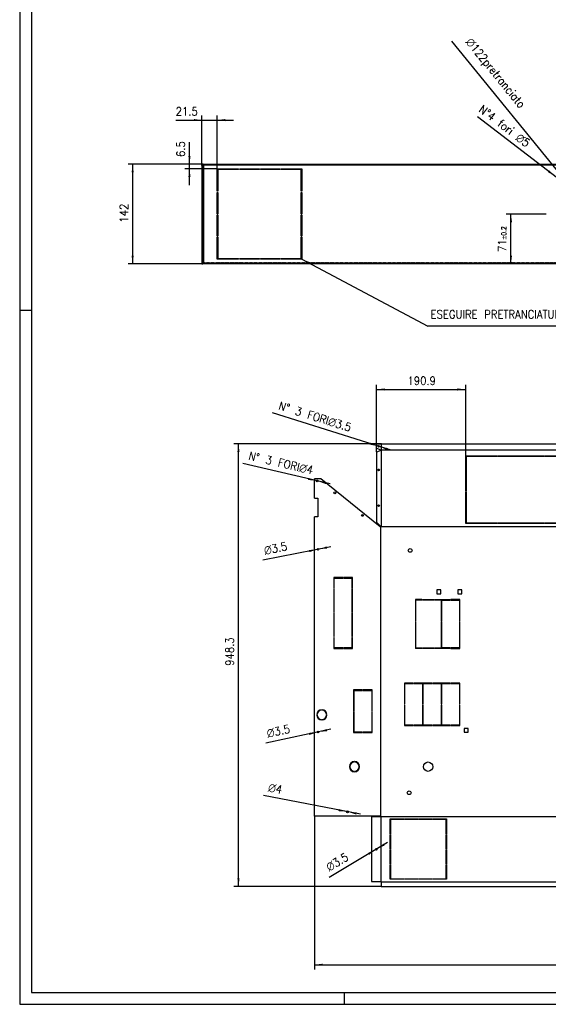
# Model space of a CAD drawing. Header units: inches. Extents: x -1375 to -186, y -85 to 756.
# Tile 1 of 20: x -1375 to -1149, y -85 to 336. Entities that reach past the tile are written whole.
import ezdxf

# ---------------------------------------------------------------- set-up
doc = ezdxf.new("R2010")
doc.units = ezdxf.units.IN
doc.linetypes.add('DOT_CENTER', pattern=[14, 12, -1, 0, -1])
doc.linetypes.add('DOTTED', pattern=[1, 0, -1])
doc.layers.add('1', color=7, linetype='Continuous')
doc.styles.add('CONVERTER_11', font='txt.shx', dxfattribs={"width": 0.9})
doc.dimstyles.new('ME10_DIM_279', dxfattribs={"dimtxt": 17.5, "dimasz": 17.5, "dimexe": 10, "dimexo": 0, "dimgap": 10, "dimtad": 1, "dimdec": 1, "dimdsep": 46, "dimtxsty": 'CONVERTER_11', "dimsah": 1, "dimcen": 0.09, "dimclrd": 2, "dimclre": 2, "dimclrt": 7, "dimadec": 0, "dimazin": 0, "dimtfac": 1, "dimtdec": 4, "dimtix": 1, "dimtmove": 0, "dimatfit": 3, "dimfxl": 1, "dimtolj": 1, "dimtzin": 0, "dimarcsym": 0})
doc.dimstyles.new('ME10_DIM_280', dxfattribs={"dimtxt": 17.5, "dimasz": 17.5, "dimexe": 10, "dimexo": 0, "dimgap": 10, "dimtad": 1, "dimdec": 1, "dimdsep": 46, "dimtxsty": 'CONVERTER_11', "dimsah": 1, "dimcen": 0.09, "dimclrd": 2, "dimclre": 2, "dimclrt": 7, "dimadec": 0, "dimazin": 0, "dimtfac": 1, "dimtdec": 4, "dimtix": 1, "dimtmove": 0, "dimatfit": 3, "dimfxl": 1, "dimtolj": 1, "dimtzin": 0, "dimarcsym": 0})
doc.dimstyles.new('ME10_DIM_284', dxfattribs={"dimtxt": 17.5, "dimasz": 17.5, "dimexe": 10, "dimexo": 0, "dimgap": 10, "dimtad": 1, "dimdec": 1, "dimdsep": 46, "dimtxsty": 'CONVERTER_11', "dimsah": 1, "dimcen": 0.09, "dimclrd": 2, "dimclre": 2, "dimclrt": 7, "dimadec": 0, "dimazin": 0, "dimtfac": 1, "dimtdec": 4, "dimtix": 1, "dimtmove": 0, "dimatfit": 3, "dimfxl": 1, "dimtolj": 1, "dimtzin": 0, "dimarcsym": 0})
doc.dimstyles.new('ME10_DIM_68', dxfattribs={"dimtxt": 11.666667, "dimasz": 11.666667, "dimexe": 6.666667, "dimexo": 0, "dimgap": 6.666667, "dimtad": 1, "dimdec": 1, "dimdsep": 46, "dimtxsty": 'CONVERTER_11', "dimsah": 1, "dimcen": 0.09, "dimclrd": 2, "dimclre": 2, "dimclrt": 7, "dimadec": 0, "dimazin": 0, "dimtol": 1, "dimtp": 0.2, "dimtm": 0.2, "dimtfac": 0.6, "dimtdec": 1, "dimtix": 1, "dimtmove": 0, "dimatfit": 3, "dimfxl": 1, "dimtolj": 1, "dimtzin": 0, "dimarcsym": 0})
doc.dimstyles.new('ME10_DIM_75', dxfattribs={"dimtxt": 11.666667, "dimasz": 11.666667, "dimexe": 6.666667, "dimexo": 0, "dimgap": 6.666667, "dimtad": 1, "dimdec": 1, "dimdsep": 46, "dimtxsty": 'CONVERTER_11', "dimsah": 1, "dimcen": 0.09, "dimclrd": 2, "dimclre": 2, "dimclrt": 7, "dimadec": 0, "dimazin": 0, "dimtfac": 1, "dimtdec": 4, "dimtix": 1, "dimtmove": 0, "dimatfit": 3, "dimfxl": 1, "dimtolj": 1, "dimtzin": 0, "dimarcsym": 0})
doc.dimstyles.new('ME10_DIM_77', dxfattribs={"dimtxt": 11.666667, "dimasz": 11.666667, "dimexe": 6.666667, "dimexo": 0, "dimgap": 6.666667, "dimtad": 1, "dimdec": 1, "dimdsep": 46, "dimtxsty": 'CONVERTER_11', "dimsah": 1, "dimcen": 0.09, "dimclrd": 2, "dimclre": 2, "dimclrt": 7, "dimadec": 0, "dimazin": 0, "dimtfac": 1, "dimtdec": 4, "dimtix": 1, "dimtmove": 0, "dimatfit": 3, "dimfxl": 1, "dimtolj": 1, "dimtzin": 0, "dimarcsym": 0})
doc.dimstyles.new('ME10_DIM_78', dxfattribs={"dimtxt": 11.666667, "dimasz": 11.666667, "dimexe": 6.666667, "dimexo": 0, "dimgap": 6.666667, "dimtad": 1, "dimdec": 1, "dimdsep": 46, "dimtxsty": 'CONVERTER_11', "dimsah": 1, "dimcen": 0.09, "dimclrd": 2, "dimclre": 2, "dimclrt": 7, "dimadec": 0, "dimazin": 0, "dimtfac": 1, "dimtdec": 4, "dimtix": 1, "dimtmove": 0, "dimatfit": 3, "dimfxl": 1, "dimtolj": 1, "dimtzin": 0, "dimarcsym": 0})
doc.dimstyles.get("Standard").update_dxf_attribs({"dimtxt": 0.18, "dimasz": 0.18, "dimexe": 0.18, "dimexo": 0.0625, "dimgap": 0.09, "dimtad": 0, "dimtih": 1, "dimtoh": 1, "dimdec": 4, "dimzin": 0, "dimdsep": 46, "dimtxsty": 'Standard', "dimcen": 0.09, "dimadec": 0, "dimazin": 0, "dimtfac": 1, "dimtdec": 4, "dimtofl": 0, "dimtmove": 0, "dimatfit": 3, "dimfxl": 1, "dimtolj": 1, "dimtzin": 0, "dimarcsym": 0})

# ---------------------------------------------------------------- blocks, each defined once
blk = doc.blocks.new('213223A-27A_cassaforma__7', base_point=(-4323.9, 772.3))
at = {"linetype": 'Continuous'}
h = blk.add_hatch(dxfattribs=at)
h.set_pattern_fill('_USER', color=253, scale=5, angle=45, pattern_type=0)
h.set_pattern_definition([(45, (0, 0), (-3.535534, 3.535534), [])])
edge = h.paths.add_edge_path()
edge.add_line((-3209.9, 912.8), (-3209.9, 772.3))
edge.add_line((-3209.9, 772.3), (-3210.9, 772.3))
edge.add_line((-3210.9, 772.3), (-3210.9, 912.8))
edge.add_arc((-3211.4, 912.8), 0.5, 0, 90)
edge.add_line((-3211.4, 913.3), (-3212.5, 913.3))
edge.add_line((-3212.5, 913.3), (-4321.3, 913.3))
edge.add_line((-4321.3, 913.3), (-4322.4, 913.3))
edge.add_arc((-4322.4, 912.8), 0.5, 90, 180)
edge.add_line((-4322.9, 912.8), (-4322.9, 772.3))
edge.add_line((-4322.9, 772.3), (-4323.9, 772.3))
edge.add_line((-4323.9, 772.3), (-4323.9, 912.8))
edge.add_arc((-4322.4, 912.8), 1.5, 90, 180, ccw=False)
edge.add_line((-4322.4, 914.3), (-3211.4, 914.3))
edge.add_arc((-3211.4, 912.8), 1.5, 0, 90, ccw=False)
at = {"color": 7, "linetype": 'Continuous'}
for p, q in [((-4322.4, 914.3), (-3211.4, 914.3)), ((-4323.9, 912.8), (-4323.9, 772.3)), ((-4322.9, 912.8), (-4322.9, 772.3)), ((-4321.8, 912.8), (-4322.8, 912.8)), ((-4322.8, 912.8), (-4322.8, 773.8)), ((-4322.4, 913.3), (-4321.3, 913.3)), ((-4321.3, 912.8), (-4321.8, 912.8)), ((-4321.8, 912.8), (-4321.8, 773.8)), ((-4321.3, 913.3), (-4321.3, 912.8)), ((-4321.3, 913.3), (-3212.5, 913.3)), ((-4302.4, 875.7), (-4302.4, 907.8)), ((-4302.4, 907.8), (-4271.6, 907.8)), ((-4271.6, 906.8), (-4301.4, 906.8)), ((-4301.4, 906.8), (-4301.4, 875.7)), ((-4271.6, 907.8), (-4271.6, 906.8)), ((-4270.1, 906.8), (-4270.1, 907.8)), ((-4270.1, 907.8), (-4242.1, 907.8)), ((-4242.1, 906.8), (-4270.1, 906.8)), ((-4242.1, 907.8), (-4242.1, 906.8)), ((-4240.6, 906.8), (-4240.6, 907.8)), ((-4240.6, 907.8), (-4212.6, 907.8)), ((-4212.6, 906.8), (-4240.6, 906.8)), ((-4212.6, 907.8), (-4212.6, 906.8)), ((-4211.1, 906.8), (-4211.1, 907.8)), ((-4211.1, 907.8), (-4181.4, 907.8)), ((-4182.4, 906.8), (-4211.1, 906.8)), ((-4182.4, 875.7), (-4182.4, 906.8)), ((-4181.4, 907.8), (-4181.4, 875.7)), ((-4301.4, 875.7), (-4302.4, 875.7)), ((-4302.4, 843.8), (-4302.4, 874.2)), ((-4302.4, 874.2), (-4301.4, 874.2)), ((-4301.4, 874.2), (-4301.4, 843.8)), ((-4181.4, 875.7), (-4182.4, 875.7)), ((-4182.4, 843.8), (-4182.4, 874.2)), ((-4182.4, 874.2), (-4181.4, 874.2)), ((-4181.4, 874.2), (-4181.4, 843.8)), ((-4301.4, 843.8), (-4302.4, 843.8)), ((-4181.4, 843.8), (-4182.4, 843.8)), ((-4302.4, 842.3), (-4301.4, 842.3)), ((-4302.4, 811.9), (-4302.4, 842.3)), ((-4301.4, 842.3), (-4301.4, 811.9)), ((-4182.4, 842.3), (-4181.4, 842.3)), ((-4182.4, 811.9), (-4182.4, 842.3)), ((-4181.4, 842.3), (-4181.4, 811.9)), ((-4301.4, 811.9), (-4302.4, 811.9)), ((-4302.4, 778.8), (-4302.4, 810.4)), ((-4302.4, 810.4), (-4301.4, 810.4)), ((-4301.4, 810.4), (-4301.4, 779.8)), ((-4181.4, 811.9), (-4182.4, 811.9)), ((-4182.4, 779.8), (-4182.4, 810.4)), ((-4182.4, 810.4), (-4181.4, 810.4)), ((-4181.4, 810.4), (-4181.4, 778.8)), ((-4321.8, 773.8), (-4322.8, 773.8)), ((-4321.3, 773.8), (-4321.8, 773.8)), ((-4321.3, 773.8), (-4321.3, 773.3)), ((-3212.5, 773.3), (-4321.3, 773.3)), ((-4321.3, 772.3), (-4321.3, 773.3)), ((-4271.6, 778.8), (-4302.4, 778.8)), ((-4301.4, 779.8), (-4271.6, 779.8)), ((-4271.6, 779.8), (-4271.6, 778.8)), ((-4270.1, 778.8), (-4270.1, 779.8)), ((-4270.1, 779.8), (-4242.1, 779.8)), ((-4242.1, 778.8), (-4270.1, 778.8)), ((-4242.1, 779.8), (-4242.1, 778.8)), ((-4240.6, 779.8), (-4212.6, 779.8)), ((-4240.6, 778.8), (-4240.6, 779.8)), ((-4212.6, 778.8), (-4240.6, 778.8)), ((-4212.6, 779.8), (-4212.6, 778.8)), ((-4211.1, 779.8), (-4182.4, 779.8)), ((-4211.1, 778.8), (-4211.1, 779.8)), ((-4181.4, 778.8), (-4211.1, 778.8)), ((-4323.9, 772.3), (-4322.9, 772.3)), ((-3212.5, 772.3), (-4321.3, 772.3))]:
    blk.add_line(p, q, dxfattribs=at)
at = {"color": 3, "linetype": 'DOTTED'}
for p, q in [((-4321.3, 773.8), (-4321.3, 912.8)), ((-3212.5, 912.8), (-4321.3, 912.8)), ((-3212.5, 773.8), (-4321.3, 773.8))]:
    blk.add_line(p, q, dxfattribs=at)
at = {"color": 7, "linetype": 'Continuous'}
for radius in [1.5, 0.5]:
    blk.add_arc((-4322.4, 912.8), radius, 90, 180, dxfattribs=at)
at = {"layer": '1', "color": 30, "linetype": 'DOT_CENTER', "const_width": 0.25}
blk.add_lwpolyline([(-3700.9, 843.3), (-3832.9, 843.3)], dxfattribs=at)
blk = doc.blocks.new('*D93')
at = {"layer": '1', "color": 2, "linetype": 'Continuous'}
for p, q in [((-3832.9, 843.3), (-3889.8, 843.3)), ((-3883.2, 772.3), (-3883.2, 843.3)), ((-3212.5, 772.3), (-3889.8, 772.3))]:
    blk.add_line(p, q, dxfattribs=at)
at = {"layer": '1', "color": 2}
for points in [[(-3881.6, 831.7), (-3884.7, 831.7), (-3883.2, 843.3)], [(-3884.7, 784), (-3881.6, 784), (-3883.2, 772.3)]]:
    blk.add_solid(points, dxfattribs=at)
at = {"layer": '1', "color": 7, "insert": (-3889.8, 789.1), "char_height": 11.667, "attachment_point": 7, "rotation": 90, "line_spacing_factor": 0.60024, "style": 'CONVERTER_11'}
blk.add_mtext('\\C7;71\\C7;\\H7;{\\Fgdt;`}0.2', dxfattribs=at)
blk = doc.blocks.new('*D100')
at = {"layer": '1', "color": 2, "linetype": 'Continuous'}
for p, q in [((-4322.4, 914.3), (-4429.4, 914.3)), ((-4422.8, 914.3), (-4422.8, 772.3)), ((-4321.3, 772.3), (-4429.4, 772.3))]:
    blk.add_line(p, q, dxfattribs=at)
at = {"layer": '1', "color": 2}
for points in [[(-4421.2, 902.7), (-4424.3, 902.7), (-4422.8, 914.3)], [(-4424.3, 784), (-4421.2, 784), (-4422.8, 772.3)]]:
    blk.add_solid(points, dxfattribs=at)
at = {"layer": '1', "color": 7, "insert": (-4429.4, 831.1), "char_height": 11.67, "attachment_point": 7, "rotation": 90, "line_spacing_factor": 0.60024, "style": 'CONVERTER_11'}
blk.add_mtext('142', dxfattribs=at)
blk = doc.blocks.new('*D102')
at = {"layer": '1', "color": 2, "linetype": 'Continuous'}
for p, q in [((-4341.7, 914.3), (-4341.7, 946.1)), ((-4322.4, 914.3), (-4348.4, 914.3)), ((-4341.7, 907.8), (-4341.7, 914.3)), ((-4302.4, 907.8), (-4348.4, 907.8)), ((-4341.7, 884.5), (-4341.7, 907.8))]:
    blk.add_line(p, q, dxfattribs=at)
at = {"layer": '1', "color": 2}
for points in [[(-4343.3, 926), (-4340.2, 926), (-4341.7, 914.3)], [(-4340.2, 896.2), (-4343.3, 896.2), (-4341.7, 907.8)]]:
    blk.add_solid(points, dxfattribs=at)
at = {"layer": '1', "color": 7, "insert": (-4348.4, 924.8), "char_height": 11.67, "attachment_point": 7, "rotation": 90, "line_spacing_factor": 0.60024, "style": 'CONVERTER_11'}
blk.add_mtext('6.5', dxfattribs=at)
blk = doc.blocks.new('*D103')
at = {"layer": '1', "color": 2, "linetype": 'Continuous'}
for p, q in [((-4323.9, 912.8), (-4323.9, 984)), ((-4302.4, 907.8), (-4302.4, 984)), ((-4361.4, 977.4), (-4323.9, 977.4)), ((-4323.9, 977.4), (-4302.4, 977.4)), ((-4302.4, 977.4), (-4279, 977.4))]:
    blk.add_line(p, q, dxfattribs=at)
at = {"layer": '1', "color": 2}
for points in [[(-4335.5, 975.8), (-4335.5, 978.9), (-4323.9, 977.4)], [(-4290.7, 978.9), (-4290.7, 975.8), (-4302.4, 977.4)]]:
    blk.add_solid(points, dxfattribs=at)
at = {"layer": '1', "color": 7, "insert": (-4361.4, 984), "char_height": 11.67, "attachment_point": 7, "rotation": 0.0001, "line_spacing_factor": 0.60024, "style": 'CONVERTER_11'}
blk.add_mtext('21.5', dxfattribs=at)
blk = doc.blocks.new('*D105')
at = {"layer": '1', "color": 2, "linetype": 'Continuous'}
blk.add_line((-3802.4, 883.7), (-3931.1, 981.8), dxfattribs=at)
at = {"layer": '1', "color": 2}
for points in [[(-3830.6, 903.2), (-3828.7, 905.6), (-3820.3, 897.3)], [(-3806.2, 888.5), (-3808, 886), (-3816.4, 894.3)]]:
    blk.add_solid(points, dxfattribs=at)
at = {"layer": '1', "color": 7, "insert": (-3930.6, 989.8), "char_height": 11.667, "attachment_point": 7, "rotation": 322.6818, "line_spacing_factor": 0.60024, "style": 'CONVERTER_11'}
blk.add_mtext('\\C7;N°4 fori {\\Fgdt;n}\\C7;5', dxfattribs=at)
blk = doc.blocks.new('*D106')
at = {"layer": '1', "color": 2, "linetype": 'Continuous'}
blk.add_line((-3766.9, 843.3), (-3967.5, 1090.2), dxfattribs=at)
at = {"layer": '1', "color": 2}
blk.add_solid([(-3813.9, 898.8), (-3811.5, 900.7), (-3805.3, 890.7)], dxfattribs=at)
at = {"layer": '1', "color": 7, "insert": (-3957, 1093.4), "char_height": 11.667, "attachment_point": 7, "rotation": 309.0986, "line_spacing_factor": 0.60024, "style": 'CONVERTER_11'}
blk.add_mtext('\\C7; {\\Fgdt;n}\\C7;122\\C7;pretranciato', dxfattribs=at)
blk = doc.blocks.new('upside', base_point=(-4851, 788))
at = {"color": 7, "linetype": 'Continuous'}
for p, q in [((-6112.5, 773.4), (-6103, 773.4)), ((-6112.5, 763.8), (-6112.5, 773.4)), ((-6112.5, 763.8), (-6103, 760.4)), ((-6103, 759), (-6112.5, 755.6)), ((-6103, 773.4), (-6102, 773.4)), ((-6102, 760.4), (-6103, 760.4)), ((-6103, 759), (-6102, 759)), ((-6102, 773.4), (-4994, 773.4)), ((-6102, 759.9), (-6102, 760.4)), ((-6102, 759.9), (-6102, 759.5)), ((-6102, 759), (-6102, 759.5)), ((-6112.5, 755.6), (-6112.5, 605.5)), ((-5921.6, 672.8), (-5921.6, 747.4)), ((-5920.6, 746.1), (-5920.6, 672.8)), ((-5854.9, 747.4), (-5854.9, 746.1)), ((-5853.4, 746.1), (-5853.4, 747.4)), ((-5753.4, 747.4), (-5753.4, 746.1)), ((-5751.9, 746.1), (-5751.9, 747.4)), ((-6231.5, 698.3), (-6245, 698.3)), ((-6245, 657.1), (-6245, 698.3)), ((-6104.5, 595.2), (-6231.5, 698.3)), ((-6245, 657.1), (-6238, 657.1)), ((-6238, 657.1), (-6238, 617.1)), ((-5921.6, 602.5), (-5921.6, 671.4)), ((-5920.6, 671.4), (-5920.6, 603.7)), ((-6238, 617.1), (-6245, 617.1)), ((-6245, -23.9), (-6245, 617.1)), ((-6103, 596), (-6112.5, 605.5)), ((-6104.5, 595.2), (-6103.5, 595.2)), ((-6102, 595.2), (-6103.5, 595.2)), ((-6103, 596), (-6102, 596)), ((-6102, 596), (-6102, 595.4)), ((-6102, 595.4), (-6102, 595.2)), ((-5854.9, 603.7), (-5854.9, 602.5)), ((-5853.4, 602.5), (-5853.4, 603.7)), ((-5753.4, 603.7), (-5753.4, 602.5)), ((-5751.9, 602.5), (-5751.9, 603.7)), ((-6204, 486.7), (-6204, 463.3)), ((-6184.8, 486.7), (-6204, 486.7)), ((-6203, 485.7), (-6184.8, 485.7)), ((-6203, 463.3), (-6203, 485.7)), ((-6184.8, 485.7), (-6184.8, 486.7)), ((-6183.3, 486.7), (-6183.3, 485.7)), ((-6164, 486.7), (-6183.3, 486.7)), ((-6183.3, 485.7), (-6165, 485.7)), ((-6165, 485.7), (-6165, 463.3)), ((-6164, 463.3), (-6164, 486.7)), ((-6204, 463.3), (-6203, 463.3)), ((-6204, 461.8), (-6204, 411.8)), ((-6203, 461.8), (-6204, 461.8)), ((-6203, 411.8), (-6203, 461.8)), ((-6165, 463.3), (-6164, 463.3)), ((-6165, 461.8), (-6165, 411.8)), ((-6164, 461.8), (-6165, 461.8)), ((-6164, 411.8), (-6164, 461.8)), ((-5974.8, 460.3), (-5983.1, 460.3)), ((-5983.1, 460.3), (-5983.1, 452)), ((-5983.1, 452), (-5974.8, 452)), ((-5974.8, 452), (-5974.8, 460.3)), ((-5938.1, 460.3), (-5938.1, 452)), ((-5929.8, 460.3), (-5938.1, 460.3)), ((-5938.1, 452), (-5929.8, 452)), ((-5929.8, 452), (-5929.8, 460.3)), ((-6015.2, 439.5), (-6029, 439.5)), ((-6029, 439.5), (-6029, 393.4)), ((-6015.2, 438.5), (-6028, 438.5)), ((-6028, 393.4), (-6028, 438.5)), ((-6015.2, 439.5), (-6015.2, 438.5)), ((-6013.7, 439.5), (-5988.2, 439.5)), ((-6013.7, 438.5), (-6013.7, 439.5)), ((-5988.2, 438.5), (-6013.7, 438.5)), ((-5988.2, 439.5), (-5988.2, 438.5)), ((-5986.7, 438.5), (-5986.7, 439.5)), ((-5986.7, 439.5), (-5954.7, 439.5)), ((-5973.9, 438.5), (-5986.7, 438.5)), ((-5973.9, 438.5), (-5973.9, 393.4)), ((-5972.9, 438.5), (-5954.7, 438.5)), ((-5972.9, 393.4), (-5972.9, 438.5)), ((-5954.7, 438.5), (-5954.7, 439.5)), ((-5953.2, 439.5), (-5953.2, 438.5)), ((-5933.9, 439.5), (-5953.2, 439.5)), ((-5953.2, 438.5), (-5934.9, 438.5)), ((-5934.9, 438.5), (-5934.9, 393.4)), ((-5933.9, 393.4), (-5933.9, 439.5)), ((-6204, 411.8), (-6203, 411.8)), ((-6204, 410.3), (-6204, 360.3)), ((-6203, 410.3), (-6204, 410.3)), ((-6203, 360.3), (-6203, 410.3)), ((-6165, 411.8), (-6164, 411.8)), ((-6164, 410.3), (-6165, 410.3)), ((-6165, 410.3), (-6165, 360.3)), ((-6164, 360.3), (-6164, 410.3)), ((-6029, 393.4), (-6028, 393.4)), ((-6029, 391.9), (-6029, 335.3)), ((-6028, 391.9), (-6029, 391.9)), ((-6028, 336.3), (-6028, 391.9)), ((-5973.9, 393.4), (-5972.9, 393.4)), ((-5973.9, 391.9), (-5973.9, 336.3)), ((-5972.9, 391.9), (-5973.9, 391.9)), ((-5972.9, 336.3), (-5972.9, 391.9)), ((-5934.9, 393.4), (-5933.9, 393.4)), ((-5934.9, 391.9), (-5934.9, 336.3)), ((-5933.9, 391.9), (-5934.9, 391.9)), ((-5933.9, 335.3), (-5933.9, 391.9)), ((-6204, 360.3), (-6203, 360.3)), ((-6203, 358.8), (-6204, 358.8)), ((-6204, 358.8), (-6204, 335.3)), ((-6203, 336.3), (-6203, 358.8)), ((-6165, 360.3), (-6164, 360.3)), ((-6164, 358.8), (-6165, 358.8)), ((-6165, 358.8), (-6165, 336.3)), ((-6164, 335.3), (-6164, 358.8)), ((-6204, 335.3), (-6184.8, 335.3)), ((-6184.8, 336.3), (-6203, 336.3)), ((-6184.8, 335.3), (-6184.8, 336.3)), ((-6183.3, 336.3), (-6183.3, 335.3)), ((-6165, 336.3), (-6183.3, 336.3)), ((-6183.3, 335.3), (-6164, 335.3)), ((-6015.2, 335.3), (-6029, 335.3)), ((-6028, 336.3), (-6015.2, 336.3)), ((-6015.2, 336.3), (-6015.2, 335.3)), ((-6013.7, 335.3), (-6013.7, 336.3)), ((-6013.7, 336.3), (-5988.2, 336.3)), ((-5988.2, 335.3), (-6013.7, 335.3)), ((-5988.2, 336.3), (-5988.2, 335.3)), ((-5986.7, 335.3), (-5986.7, 336.3)), ((-5986.7, 336.3), (-5973.9, 336.3)), ((-5954.7, 335.3), (-5986.7, 335.3)), ((-5954.7, 336.3), (-5972.9, 336.3)), ((-5954.7, 335.3), (-5954.7, 336.3)), ((-5953.2, 336.3), (-5953.2, 335.3)), ((-5934.9, 336.3), (-5953.2, 336.3)), ((-5953.2, 335.3), (-5933.9, 335.3)), ((-6052.8, 261), (-6052.8, 216.2)), ((-6033.6, 261), (-6052.8, 261)), ((-6051.8, 260), (-6033.6, 260)), ((-6051.8, 216.2), (-6051.8, 260)), ((-6033.6, 260), (-6033.6, 261)), ((-6032.1, 261), (-6032.1, 260)), ((-5994.1, 261), (-6032.1, 261)), ((-6032.1, 260), (-6013.8, 260)), ((-6013.8, 260), (-6013.8, 216.2)), ((-6012.8, 260), (-5994.1, 260)), ((-6012.8, 216.2), (-6012.8, 260)), ((-5994.1, 260), (-5994.1, 261)), ((-5992.6, 261), (-5992.6, 260)), ((-5954.7, 261), (-5992.6, 261)), ((-5992.6, 260), (-5973.9, 260)), ((-5973.9, 260), (-5973.9, 216.2)), ((-5972.9, 260), (-5954.7, 260)), ((-5972.9, 216.2), (-5972.9, 260)), ((-5954.7, 260), (-5954.7, 261)), ((-5953.2, 261), (-5953.2, 260)), ((-5933.9, 261), (-5953.2, 261)), ((-5953.2, 260), (-5934.9, 260)), ((-5934.9, 260), (-5934.9, 216.2)), ((-5933.9, 216.2), (-5933.9, 261)), ((-6161.5, 246.2), (-6161.5, 201.3)), ((-6142.3, 246.2), (-6161.5, 246.2)), ((-6160.5, 245.2), (-6142.3, 245.2)), ((-6160.5, 201.3), (-6160.5, 245.2)), ((-6142.3, 245.2), (-6142.3, 246.2)), ((-6140.8, 246.2), (-6140.8, 245.2)), ((-6121.5, 246.2), (-6140.8, 246.2)), ((-6140.8, 245.2), (-6122.5, 245.2)), ((-6122.5, 245.2), (-6122.5, 201.3)), ((-6121.5, 201.3), (-6121.5, 246.2)), ((-6052.8, 216.2), (-6051.8, 216.2)), ((-6052.8, 214.7), (-6052.8, 170)), ((-6051.8, 214.7), (-6052.8, 214.7)), ((-6051.8, 171), (-6051.8, 214.7)), ((-6013.8, 216.2), (-6012.8, 216.2)), ((-6013.8, 214.7), (-6013.8, 171)), ((-6012.8, 214.7), (-6013.8, 214.7)), ((-6012.8, 171), (-6012.8, 214.7)), ((-5973.9, 216.2), (-5972.9, 216.2)), ((-5973.9, 214.7), (-5973.9, 171)), ((-5972.9, 214.7), (-5973.9, 214.7)), ((-5972.9, 171), (-5972.9, 214.7)), ((-5934.9, 216.2), (-5933.9, 216.2)), ((-5934.9, 214.7), (-5934.9, 171)), ((-5933.9, 214.7), (-5934.9, 214.7)), ((-5933.9, 170), (-5933.9, 214.7)), ((-6240.4, 193.4), (-6239.4, 193.4)), ((-6239.4, 192.4), (-6240.4, 192.4)), ((-6229.9, 202.9), (-6229.9, 203.9)), ((-6228.9, 203.9), (-6228.9, 202.9)), ((-6219.4, 193.4), (-6218.4, 193.4)), ((-6218.4, 192.4), (-6219.4, 192.4)), ((-6161.5, 201.3), (-6160.5, 201.3)), ((-6161.5, 199.8), (-6161.5, 154.9)), ((-6160.5, 199.8), (-6161.5, 199.8)), ((-6160.5, 155.9), (-6160.5, 199.8)), ((-6122.5, 201.3), (-6121.5, 201.3)), ((-6122.5, 199.8), (-6122.5, 155.9)), ((-6121.5, 199.8), (-6122.5, 199.8)), ((-6121.5, 154.9), (-6121.5, 199.8)), ((-6229.9, 181.9), (-6229.9, 182.9)), ((-6228.9, 182.9), (-6228.9, 181.9)), ((-6052.8, 170), (-6033.6, 170)), ((-6033.6, 171), (-6051.8, 171)), ((-6033.6, 170), (-6033.6, 171)), ((-6032.1, 171), (-6032.1, 170)), ((-6013.8, 171), (-6032.1, 171)), ((-6032.1, 170), (-5994.1, 170)), ((-5994.1, 171), (-6012.8, 171)), ((-5994.1, 170), (-5994.1, 171)), ((-5992.6, 171), (-5992.6, 170)), ((-5973.9, 171), (-5992.6, 171)), ((-5992.6, 170), (-5954.7, 170)), ((-5954.7, 171), (-5972.9, 171)), ((-5954.7, 170), (-5954.7, 171)), ((-5953.2, 171), (-5953.2, 170)), ((-5934.9, 171), (-5953.2, 171)), ((-5953.2, 170), (-5933.9, 170)), ((-6161.5, 154.9), (-6142.3, 154.9)), ((-6142.3, 155.9), (-6160.5, 155.9)), ((-6142.3, 154.9), (-6142.3, 155.9)), ((-6140.8, 155.9), (-6140.8, 154.9)), ((-6122.5, 155.9), (-6140.8, 155.9)), ((-6140.8, 154.9), (-6121.5, 154.9)), ((-5924.8, 163.8), (-5924.8, 155.5)), ((-5916.5, 163.8), (-5924.8, 163.8)), ((-5924.8, 155.5), (-5916.5, 155.5)), ((-5916.5, 155.5), (-5916.5, 163.8)), ((-6160, 92), (-6160, 93)), ((-6159, 93), (-6159, 92)), ((-6170.5, 82.5), (-6169.5, 82.5)), ((-6169.5, 81.5), (-6170.5, 81.5)), ((-6160, 71), (-6160, 72)), ((-6159, 72), (-6159, 71)), ((-6149.5, 82.5), (-6148.5, 82.5)), ((-6148.5, 81.5), (-6149.5, 81.5)), ((-6104.5, -23.9), (-6245, -23.9)), ((-6122.9, -24.9), (-6103.4, -24.9)), ((-6122.9, -24.9), (-6122.9, -163.9)), ((-6104.5, -23.9), (-6103.5, -23.9)), ((-6103.5, -23.9), (-6102.4, -23.9)), ((-6102.4, -24.9), (-6103.4, -24.9)), ((-6102.4, -23.9), (-6102.4, -24.9)), ((-6083.5, -62), (-6083.5, -29.9)), ((-6083.5, -29.9), (-6052.8, -29.9)), ((-6052.8, -30.9), (-6082.5, -30.9)), ((-6082.5, -30.9), (-6082.5, -62)), ((-6052.8, -29.9), (-6052.8, -30.9)), ((-6051.3, -30.9), (-6051.3, -29.9)), ((-6051.3, -29.9), (-6023.3, -29.9)), ((-6023.3, -30.9), (-6051.3, -30.9)), ((-6023.3, -29.9), (-6023.3, -30.9)), ((-6021.8, -30.9), (-6021.8, -29.9)), ((-6021.8, -29.9), (-5993.8, -29.9)), ((-5993.8, -30.9), (-6021.8, -30.9)), ((-5993.8, -29.9), (-5993.8, -30.9)), ((-5992.3, -30.9), (-5992.3, -29.9)), ((-5992.3, -29.9), (-5962.5, -29.9)), ((-5963.5, -30.9), (-5992.3, -30.9)), ((-5963.5, -62), (-5963.5, -30.9)), ((-5962.5, -29.9), (-5962.5, -62)), ((-6082.5, -62), (-6083.5, -62)), ((-5962.5, -62), (-5963.5, -62)), ((-6083.5, -93.9), (-6083.5, -63.5)), ((-6083.5, -63.5), (-6082.5, -63.5)), ((-6082.5, -63.5), (-6082.5, -93.9)), ((-5963.5, -93.9), (-5963.5, -63.5)), ((-5963.5, -63.5), (-5962.5, -63.5)), ((-5962.5, -63.5), (-5962.5, -93.9)), ((-6082.5, -93.9), (-6083.5, -93.9)), ((-6083.5, -95.4), (-6082.5, -95.4)), ((-6083.5, -125.8), (-6083.5, -95.4)), ((-6082.5, -95.4), (-6082.5, -125.8)), ((-5962.5, -93.9), (-5963.5, -93.9)), ((-5963.5, -125.8), (-5963.5, -95.4)), ((-5963.5, -95.4), (-5962.5, -95.4)), ((-5962.5, -95.4), (-5962.5, -125.8)), ((-6082.5, -125.8), (-6083.5, -125.8)), ((-5962.5, -125.8), (-5963.5, -125.8)), ((-6083.5, -158.9), (-6083.5, -127.3)), ((-6083.5, -127.3), (-6082.5, -127.3)), ((-6082.5, -127.3), (-6082.5, -157.9)), ((-5963.5, -157.9), (-5963.5, -127.3)), ((-5963.5, -127.3), (-5962.5, -127.3)), ((-5962.5, -127.3), (-5962.5, -158.9)), ((-6122.9, -163.9), (-6103.4, -163.9)), ((-6102.4, -163.9), (-6103.4, -163.9)), ((-6102.4, -163.9), (-6102.4, -164.9)), ((-6102.4, -164.9), (-6102.4, -174.9)), ((-6052.8, -158.9), (-6083.5, -158.9)), ((-6082.5, -157.9), (-6052.8, -157.9)), ((-6052.8, -157.9), (-6052.8, -158.9)), ((-6051.3, -158.9), (-6051.3, -157.9)), ((-6051.3, -157.9), (-6023.3, -157.9)), ((-6023.3, -158.9), (-6051.3, -158.9)), ((-6023.3, -157.9), (-6023.3, -158.9)), ((-6021.8, -157.9), (-5993.8, -157.9)), ((-6021.8, -158.9), (-6021.8, -157.9)), ((-5993.8, -158.9), (-6021.8, -158.9)), ((-5993.8, -157.9), (-5993.8, -158.9)), ((-5992.3, -158.9), (-5992.3, -157.9)), ((-5992.3, -157.9), (-5963.5, -157.9)), ((-5962.5, -158.9), (-5992.3, -158.9)), ((-4993.6, -174.9), (-6102.4, -174.9))]:
    blk.add_line(p, q, dxfattribs=at)
at = {"color": 4, "linetype": 'Continuous'}
for p, q in [((-6102.5, 773.4), (-6102.5, 760.4)), ((-6102.5, 759), (-6102.5, 596)), ((-4994, 759.7), (-6102, 759.7)), ((-6104, 595.2), (-6104, -23.9)), ((-4994, 595.7), (-6102, 595.7)), ((-6102.9, -24.9), (-6102.9, -163.9)), ((-6102.4, -24.4), (-4993.6, -24.4)), ((-6102.4, -164.4), (-4993.6, -164.4))]:
    blk.add_line(p, q, dxfattribs=at)
at = {"color": 1, "linetype": 'Continuous'}
for p, q in [((-5921.6, 747.4), (-5854.9, 747.4)), ((-5854.9, 746.1), (-5920.6, 746.1)), ((-5853.4, 747.4), (-5753.4, 747.4)), ((-5753.4, 746.1), (-5853.4, 746.1)), ((-5751.9, 747.4), (-5651.9, 747.4)), ((-5651.9, 746.1), (-5751.9, 746.1)), ((-5920.6, 672.8), (-5921.6, 672.8)), ((-5921.6, 671.4), (-5920.6, 671.4)), ((-5854.9, 602.5), (-5921.6, 602.5)), ((-5920.6, 603.7), (-5854.9, 603.7)), ((-5853.4, 603.7), (-5753.4, 603.7)), ((-5753.4, 602.5), (-5853.4, 602.5)), ((-5751.9, 603.7), (-5651.9, 603.7)), ((-5651.9, 602.5), (-5751.9, 602.5))]:
    blk.add_line(p, q, dxfattribs=at)
at = {"color": 7, "linetype": 'Continuous'}
for centre, radius in [((-6107.8, 767.8), 1.75), ((-6107.8, 717.3), 1.75), ((-6239.4, 693.6), 2), ((-6201.7, 668.1), 2), ((-6107.8, 640.8), 1.75), ((-6142.3, 619.9), 2), ((-6237.5, 547.3), 1.75), ((-6040.4, 544.9), 4), ((-6237.5, 156.1), 1.75), ((-6002, 82), 10), ((-6042.5, 26.1), 4), ((-6174.3, -14.6), 2), ((-6112.7, -94.7), 1.75)]:
    blk.add_circle(centre, radius, dxfattribs=at)
for centre, radius, start, end in [((-6229.4, 192.9), 11, 92.6053, 177.3947), ((-6229.4, 192.9), 11, 182.6053, 267.3947), ((-6229.4, 192.9), 10, 92.866, 177.134), ((-6229.4, 192.9), 10, 182.866, 267.134), ((-6229.4, 192.9), 11, 2.6053, 87.3947), ((-6229.4, 192.9), 10, 2.866, 87.134), ((-6229.4, 192.9), 10, 272.866, 357.134), ((-6229.4, 192.9), 11, 272.6053, 357.3947), ((-6159.5, 82), 11, 92.6053, 177.3947), ((-6159.5, 82), 10, 92.866, 177.134), ((-6159.5, 82), 11, 2.6053, 87.3947), ((-6159.5, 82), 10, 2.866, 87.134), ((-6159.5, 82), 11, 182.6053, 267.3947), ((-6159.5, 82), 10, 182.866, 267.134), ((-6159.5, 82), 11, 272.6053, 357.3947), ((-6159.5, 82), 10, 272.866, 357.134)]:
    blk.add_arc(centre, radius, start, end, dxfattribs=at)
at = {"layer": '1', "color": 30, "linetype": 'DOT_CENTER', "const_width": 0.25}
for points in [[(-6109.7, 767.8), (-6105.8, 767.8)], [(-6107.8, 765.8), (-6107.8, 769.7)]]:
    blk.add_lwpolyline(points, dxfattribs=at)
blk = doc.blocks.new('213223A-27A_cassaforma__19', base_point=(-4851, 788))
blk.add_blockref('upside', (-4851, 788))
blk = doc.blocks.new('*D306')
at = {"layer": '1', "color": 2, "linetype": 'Continuous'}
for p, q in [((-6245, -23.9), (-6245, -352.1)), ((-4851, -23.9), (-4851, -352.1)), ((-6245, -342.1), (-4851, -342.1))]:
    blk.add_line(p, q, dxfattribs=at)
at = {"layer": '1', "color": 2}
for points in [[(-6227.5, -339.8), (-6227.5, -344.4), (-6245, -342.1)], [(-4868.5, -344.4), (-4868.5, -339.8), (-4851, -342.1)]]:
    blk.add_solid(points, dxfattribs=at)
at = {"layer": '1', "color": 7, "insert": (-5604.9, -332.1), "char_height": 17.5, "attachment_point": 7, "rotation": 0.0001, "line_spacing_factor": 0.60024, "style": 'CONVERTER_11'}
blk.add_mtext('1394', dxfattribs=at)
blk = doc.blocks.new('*D307')
at = {"layer": '1', "color": 2, "linetype": 'Continuous'}
for p, q in [((-6102, 773.4), (-6417.8, 773.4)), ((-6407.8, -174.9), (-6407.8, 773.4)), ((-6102.4, -174.9), (-6417.8, -174.9))]:
    blk.add_line(p, q, dxfattribs=at)
at = {"layer": '1', "color": 2}
for points in [[(-6405.5, 755.9), (-6410.1, 755.9), (-6407.8, 773.4)], [(-6410.1, -157.4), (-6405.5, -157.4), (-6407.8, -174.9)]]:
    blk.add_solid(points, dxfattribs=at)
at = {"layer": '1', "color": 7, "insert": (-6417.8, 297.9), "char_height": 17.5, "attachment_point": 7, "rotation": 90, "line_spacing_factor": 0.60024, "style": 'CONVERTER_11'}
blk.add_mtext('948.3', dxfattribs=at)
blk = doc.blocks.new('*D311')
at = {"layer": '1', "color": 2, "linetype": 'Continuous'}
for p, q in [((-6112.5, 755.6), (-6112.5, 899.4)), ((-6112.5, 889.4), (-5921.6, 889.4)), ((-5921.6, 747.4), (-5921.6, 899.4))]:
    blk.add_line(p, q, dxfattribs=at)
at = {"layer": '1', "color": 2}
for points in [[(-6095, 891.7), (-6095, 887.1), (-6112.5, 889.4)], [(-5939.1, 887.1), (-5939.1, 891.7), (-5921.6, 889.4)]]:
    blk.add_solid(points, dxfattribs=at)
at = {"layer": '1', "color": 7, "insert": (-6046.1, 899.4), "char_height": 17.5, "attachment_point": 7, "rotation": 0.0001, "line_spacing_factor": 0.60024, "style": 'CONVERTER_11'}
blk.add_mtext('190.9', dxfattribs=at)
blk = doc.blocks.new('*D318')
at = {"layer": '1', "color": 2, "linetype": 'Continuous'}
blk.add_line((-6081, 759.3), (-6335.1, 839.4), dxfattribs=at)
at = {"layer": '1', "color": 2}
for points in [[(-6126.8, 771.3), (-6125.4, 775.7), (-6109.4, 768.3)], [(-6088.7, 764.2), (-6090.1, 759.8), (-6106.1, 767.2)]]:
    blk.add_solid(points, dxfattribs=at)
at = {"layer": '1', "color": 7, "insert": (-6323.8, 846.3), "char_height": 17.5, "attachment_point": 7, "rotation": 342.5175, "line_spacing_factor": 0.60024, "style": 'CONVERTER_11'}
blk.add_mtext('\\C7;N° 3 FORI{\\Fgdt;n}\\C7;3.5', dxfattribs=at)
blk = doc.blocks.new('*D319')
at = {"layer": '1', "color": 2, "linetype": 'Continuous'}
blk.add_line((-6211.9, 687.1), (-6398.4, 730.7), dxfattribs=at)
at = {"layer": '1', "color": 2}
for points in [[(-6258.9, 695.8), (-6257.9, 700.3), (-6241.3, 694)], [(-6219.9, 691.4), (-6220.9, 686.9), (-6237.4, 693.1)]]:
    blk.add_solid(points, dxfattribs=at)
at = {"layer": '1', "color": 7, "insert": (-6387.6, 738.5), "char_height": 17.5, "attachment_point": 7, "rotation": 346.8481, "line_spacing_factor": 0.60024, "style": 'CONVERTER_11'}
blk.add_mtext('\\C7;N° 3 FORI{\\Fgdt;n}\\C7;4', dxfattribs=at)
blk = doc.blocks.new('*D320')
at = {"layer": '1', "color": 2, "linetype": 'Continuous'}
blk.add_line((-6088.7, -80.3), (-6213.5, -155.3), dxfattribs=at)
at = {"layer": '1', "color": 2}
for points in [[(-6097.3, -82.8), (-6095, -86.8), (-6111.2, -93.8)], [(-6128, -106.6), (-6130.3, -102.6), (-6114.2, -95.6)]]:
    blk.add_solid(points, dxfattribs=at)
at = {"layer": '1', "color": 7, "insert": (-6212.9, -143.3), "char_height": 17.5, "attachment_point": 7, "rotation": 31.0022, "line_spacing_factor": 0.60024, "style": 'CONVERTER_11'}
blk.add_mtext('\\C7;{\\Fgdt;n}\\C7;3.5', dxfattribs=at)
blk = doc.blocks.new('*D321')
at = {"layer": '1', "color": 2, "linetype": 'Continuous'}
blk.add_line((-6146.6, -20), (-6353.9, 19.9), dxfattribs=at)
at = {"layer": '1', "color": 2}
for points in [[(-6193.9, -13.2), (-6193, -8.7), (-6176.3, -14.3)], [(-6154.7, -16.1), (-6155.6, -20.6), (-6172.3, -15)]]:
    blk.add_solid(points, dxfattribs=at)
at = {"layer": '1', "color": 7, "insert": (-6345.5, 28.4), "char_height": 17.5, "attachment_point": 7, "rotation": 349.1227, "line_spacing_factor": 0.60024, "style": 'CONVERTER_11'}
blk.add_mtext('\\C7;{\\Fgdt;n}\\C7;4', dxfattribs=at)
blk = doc.blocks.new('*D322')
at = {"layer": '1', "color": 2, "linetype": 'Continuous'}
blk.add_line((-6210.1, 162), (-6349.3, 132.2), dxfattribs=at)
at = {"layer": '1', "color": 2}
for points in [[(-6255.9, 149.8), (-6256.8, 154.3), (-6239.2, 155.7)], [(-6219.2, 162.4), (-6218.2, 157.9), (-6235.8, 156.5)]]:
    blk.add_solid(points, dxfattribs=at)
at = {"layer": '1', "color": 7, "insert": (-6344.9, 143.4), "char_height": 17.5, "attachment_point": 7, "rotation": 12.0496, "line_spacing_factor": 0.60024, "style": 'CONVERTER_11'}
blk.add_mtext('\\C7;{\\Fgdt;n}\\C7;3.5', dxfattribs=at)
blk = doc.blocks.new('*D323')
at = {"layer": '1', "color": 2, "linetype": 'Continuous'}
blk.add_line((-6210.1, 552.8), (-6355.6, 523.8), dxfattribs=at)
at = {"layer": '1', "color": 2}
for points in [[(-6219.1, 553.4), (-6218.2, 548.8), (-6235.8, 547.7)], [(-6255.9, 541.3), (-6256.8, 545.8), (-6239.2, 547)]]:
    blk.add_solid(points, dxfattribs=at)
at = {"layer": '1', "color": 7, "insert": (-6351, 534.9), "char_height": 17.5, "attachment_point": 7, "rotation": 11.2922, "line_spacing_factor": 0.60024, "style": 'CONVERTER_11'}
blk.add_mtext('\\C7;{\\Fgdt;n}\\C7;3.5', dxfattribs=at)
blk = doc.blocks.new('format_A0', base_point=(-780.67, 335.15))
at = {"layer": '1', "color": 2, "linetype": 'Continuous'}
for p, q in [((-1375.17, 755.65), (-1375.17, -85.35)), ((-1375.17, -85.35), (-186.17, -85.35))]:
    blk.add_line(p, q, dxfattribs=at)
at = {"layer": '1', "color": 7, "linetype": 'Continuous'}
for p, q in [((-1370.17, 750.65), (-1370.17, -80.35)), ((-1370.17, 211.65), (-1375.17, 211.65)), ((-1370.17, -80.35), (-191.17, -80.35)), ((-1236.17, -85.35), (-1236.17, -80.35))]:
    blk.add_line(p, q, dxfattribs=at)
blk = doc.blocks.new('B-B__8', base_point=(-3766.86, 843.33))
at = {"layer": '1', "color": 2}
blk.add_solid([(-4170.33, 774.71), (-4171.77, 772), (-4181.36, 778.83)], dxfattribs=at)
blk.add_blockref('213223A-27A_cassaforma__7', (-4323.86, 772.33))
at = {"layer": '1'}
for name in ['*D106', '*D105']:
    blk.add_blockref(name, (0, 0), dxfattribs=at)
at = {"layer": '1', "color": 7, "insert": (-3997.73, 694.37), "char_height": 11.6667, "attachment_point": 7, "line_spacing_factor": 1.320528, "style": 'CONVERTER_11'}
blk.add_mtext('ESEGUIRE PRETRANCIATURE SECONDO DETTAGLIO3', dxfattribs=at)
at = {"layer": '1'}
dim = blk.add_linear_dim(base=(-4323.86, 977.38), p1=(-4302.36, 907.84), p2=(-4323.86, 912.84), dimstyle='ME10_DIM_78', dxfattribs=at)
dim.commit()
dim.dimension.update_dxf_attribs({"geometry": '*D103', "text_midpoint": (-4347.28, 989.88), "text_rotation": 0.00014})
for base, p1, p2, dimstyle, picture, middle in [((-4341.73, 907.84), (-4322.36, 914.34), (-4302.36, 907.84), 'ME10_DIM_77', '*D102', (-4354.23, 935.4)), ((-4422.78, 914.34), (-4321.26, 772.33), (-4322.36, 914.34), 'ME10_DIM_75', '*D100', (-4435.28, 843.33)), ((-3883.18, 772.33), (-3832.86, 843.33), (-3212.46, 772.33), 'ME10_DIM_68', '*D93', (-3895.68, 807.83))]:
    dim = blk.add_linear_dim(base=base, p1=p1, p2=p2, angle=90, dimstyle=dimstyle, dxfattribs=at)
    dim.commit()
    dim.dimension.update_dxf_attribs({"geometry": picture, "text_midpoint": middle, "text_rotation": 90})
at = {"layer": '1', "color": 2, "linetype": 'Continuous', "has_arrowhead": 0}
for points in [[(-4181.36, 778.83), (-4001.71, 683.43)], [(-3352.36, 778.83), (-3539.71, 683.43), (-4001.71, 683.43)]]:
    blk.add_leader(points, dimstyle='Standard', dxfattribs=at)
blk = doc.blocks.new('J', base_point=(-5548, 306.54))
blk.add_blockref('213223A-27A_cassaforma__19', (-4850.98, 787.96))
at = {"layer": '1'}
for name in ['*D318', '*D319', '*D323', '*D322', '*D321', '*D320']:
    blk.add_blockref(name, (0, 0), dxfattribs=at)
for base, p1, p2, dimstyle, picture, middle in [((-6112.51, 889.41), (-5921.6, 747.35), (-6112.51, 755.59), 'ME10_DIM_284', '*D311', (-6017.05, 908.16)), ((-6245.02, -342.12), (-4850.98, -23.89), (-6245.02, -23.89), 'ME10_DIM_279', '*D306', (-5578.61, -323.37))]:
    dim = blk.add_linear_dim(base=base, p1=p1, p2=p2, dimstyle=dimstyle, dxfattribs=at)
    dim.commit()
    dim.dimension.update_dxf_attribs({"geometry": picture, "text_midpoint": middle, "text_rotation": 0.00014})
dim = blk.add_linear_dim(base=(-6407.78, -174.87), p1=(-6102, 773.39), p2=(-6102.4, -174.87), angle=90, dimstyle='ME10_DIM_280', dxfattribs=at)
dim.commit()
dim.dimension.update_dxf_attribs({"geometry": '*D307', "text_midpoint": (-6426.53, 329.57), "text_rotation": 90})

msp = doc.modelspace()

# ---------------------------------------------------------------- block references
for name, p, xscale, yscale, zscale in [('B-B__8', (-1130.06, 253), 0.3, 0.3, 0.3), ('J', (-1109.6, 61.31), 0.2, 0.2, 0.2)]:
    msp.add_blockref(name, p, dxfattribs=dict(xscale=xscale, yscale=yscale, zscale=zscale))
at = {"layer": '1'}
msp.add_blockref('format_A0', (-780.67, 335.15), dxfattribs=at)

doc.saveas('drawing.dxf')
